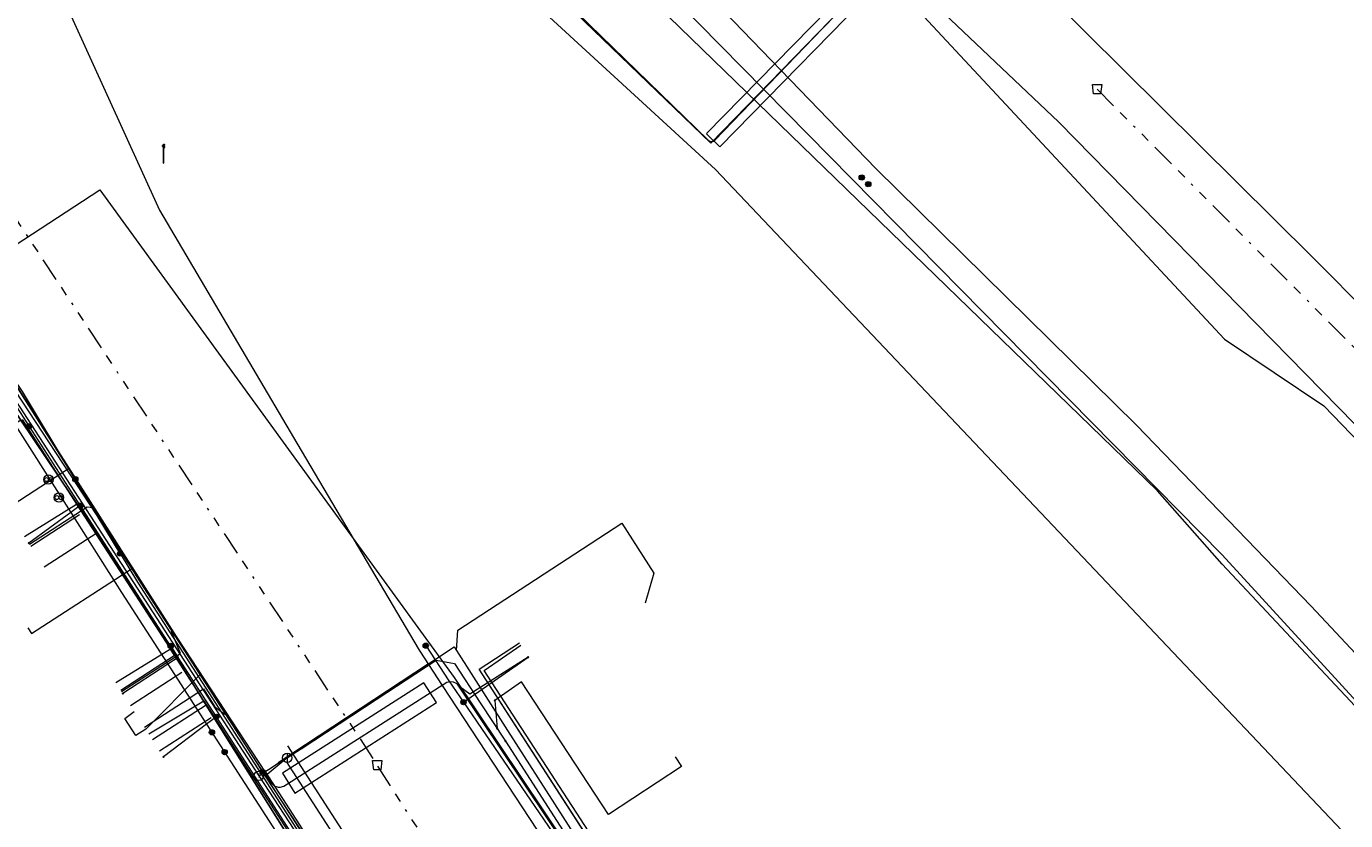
# Model space of a CAD drawing. Header units: metres. Extents: x 154975 to 155642, y 461260 to 461877.
# Tile 68 of 95: x 155255 to 155311, y 461781 to 461814. Entities that reach past the tile are written whole.
import ezdxf
from ezdxf.enums import TextEntityAlignment as Align
from ezdxf.lldxf.tags import DXFTag

# ---------------------------------------------------------------- set-up
doc = ezdxf.new("R2010")
doc.units = ezdxf.units.M
doc.linetypes.add('RI-OVERIG-SO', pattern=[17, 5, -2, 2, -2, 0, -2, 2, -2])
for name, color, linetype, lineweight, true_color in [('B-WE-KL-DATA-G', 3, 'KL-DATA-SO', 18, 0x00ff00), ('B-WE-KL-DATA_DUCT-G', 3, 'Continuous', 18, 0x00ff00), ('B-WE-KL-DATA_HULPSTUK-S', 3, 'Continuous', 18, 0x00ff00), ('B-WE-KL-DATA_KABELBED-G', 3, 'Continuous', 18, 0x00ff00), ('B-WE-KL-ET_LS-G', 1, 'KL-LS-SO', 18, 0xff0000), ('B-WE-KL-ET_LS-S', 1, 'Continuous', 18, 0xff0000), ('B-WE-KL-ET_LS_HULPSTUK-S', 1, 'Continuous', 18, 0xff0000), ('B-WE-KL-ET_LS_KABELBED-G', 1, 'Continuous', 18, 0xff0000), ('B-WE-KL-ET_LS_MANTELBUIS-G', 1, 'Continuous', 18, 0xff0000), ('B-WE-KL-ET_MS-G', 1, 'KL-MS-SO', 18, 0xff0000), ('B-WE-KL-ET_MS_HULPSTUK-S', 1, 'Continuous', 18, 0xff0000), ('B-WE-KL-ET_MS_MANTELBUIS-G', 1, 'Continuous', 18, 0xff0000), ('B-WE-KL-GAS_LD-G', 30, 'KL-GAS_LD-SO', 18, 0xff7f00), ('B-WE-KL-GAS_LD_HULPSTUK-S', 30, 'Continuous', 18, 0xff7f00), ('B-WE-KL-GAS_LD_MANTELBUIS-G', 30, 'Continuous', 18, 0xff7f00), ('B-WE-KL-WATER-G', 5, 'KL-WATER-SO', 18, 0x0000ff), ('B-WE-KL-WATER_HULPSTUK-S', 5, 'Continuous', 18, 0x0000ff), ('B-WE-KL-WATER_MANTELBUIS-G', 5, 'Continuous', 18, 0x0000ff), ('B-WE-RI-VRIJVERVAL-G', 6, 'RI-OVERIG-SO', 18, 0xff00ff), ('B-WE-RI-VRIJVERVAL_HULPSTUK-S', 6, 'Continuous', 18, 0xff00ff), ('V-WE-KL-WATER-G', 5, 'V-KL-WATER-SO', 18, 0x0000ff)]:
    doc.layers.add(name, color=color, linetype=linetype, lineweight=lineweight, true_color=true_color)
doc.styles.add('NLCS-ISO', font='NLCS-ISO.ttf')
tags = doc.linetypes.add('KL-DATA-SO', pattern='A,4,-1,[101,NLCS.SHX,S=0.5,R=0,X=0,Y=0],-1,4,-1,["D",Standard,S=1,R=0,X=-0.25,Y=-0.5],-1.5', length=12.5).pattern_tags.tags
tags[18] = DXFTag(74, 10)
tags = doc.linetypes.add('KL-GAS_LD-SO', pattern='A,4,-1,[69,NLCS.SHX,S=0.5,R=0,X=0,Y=0],-1,4,-1,["L",Standard,S=1,R=0,X=0.25,Y=-0.5],-2', length=13).pattern_tags.tags
tags[18] = DXFTag(74, 10)
tags = doc.linetypes.add('KL-LS-SO', pattern='A,4,-1,[103,NLCS.SHX,S=0.75,R=0,X=0,Y=0],-1,4,-1,["L",Standard,S=1,R=0,X=0,Y=-0.5],-2', length=13).pattern_tags.tags
tags[18] = DXFTag(74, 10)
tags = doc.linetypes.add('KL-MS-SO', pattern='A,4,-1,[103,NLCS.SHX,S=0.75,R=0,X=0,Y=0],-1,4,-1,["M",Standard,S=1,R=0,X=0,Y=-0.5],-2', length=13).pattern_tags.tags
tags[18] = DXFTag(74, 10)
doc.linetypes.add('KL-WATER-SO', pattern='A,7,-0.5,[168,NLCS.SHX,S=0.75,R=0,X=0.75,Y=0],-2', length=9.5)
doc.linetypes.add('V-KL-WATER-SO', pattern='A,3.5,[24,NLCS.SHX,S=0.5,R=0,X=0,Y=0],3.5,-0.5,[168,NLCS.SHX,S=0.75,R=0,X=0.75,Y=0],-2', length=9.5)

# ---------------------------------------------------------------- blocks, each defined once
blk = doc.blocks.new('SKL-WTB_HULP_MOF-SO')
at = {"linetype": 'ByBlock', "lineweight": 18}
h = blk.add_hatch(color=0, dxfattribs=at)
h.dxf.hatch_style = 1
h.paths.add_polyline_path([(-0.5625, 0, 1), (0.5625, 0, 1)])
at = {"color": 0, "linetype": 'ByBlock', "lineweight": 18}
blk.add_circle((0, 0), 0.5625, dxfattribs=at)
at = {"color": 0, "linetype": 'ByBlock', "lineweight": 18, "style": 'NLCS-ISO', "flags": 1}
for tag, p in [('TYPE', (1.5, 0)), ('OMSCHRIJVING', (1.5, -3)), ('LABEL', (1.5, -1.5))]:
    blk.add_attdef(tag, p, '', height=1, dxfattribs=at)
blk = doc.blocks.new('SKL-WTB_HULP_T STUK-SO')
at = {"color": 0, "linetype": 'ByBlock', "lineweight": 18}
blk.add_circle((0, 0), 1, dxfattribs=at)
at = {"color": 0, "linetype": 'ByBlock', "lineweight": -2, "style": 'NLCS-ISO'}
blk.add_text('T', height=1, dxfattribs=at).set_placement((0, 0), align=Align.MIDDLE_CENTER)
at = {"color": 0, "linetype": 'ByBlock', "lineweight": 18, "style": 'NLCS-ISO', "flags": 1}
for tag, p in [('TYPE', (1.5, 0)), ('OMSCHRIJVING', (1.5, -3)), ('LABEL', (1.5, -1.5))]:
    blk.add_attdef(tag, p, '', height=1, dxfattribs=at)
blk = doc.blocks.new('SKL-WTB_HULP_OVERLENGTE-SO')
at = {"color": 0, "linetype": 'ByBlock', "lineweight": 18}
for centre, radius in [((0, 0), 1), ((-0.42, 0), 0.417), ((0.42, 0), 0.417)]:
    blk.add_circle(centre, radius, dxfattribs=at)
at = {"color": 0, "linetype": 'ByBlock', "lineweight": 18, "style": 'NLCS-ISO', "flags": 1}
for tag, p in [('TYPE', (1.5, 0)), ('OMSCHRIJVING', (1.5, -3)), ('LABEL', (1.5, -1.5))]:
    blk.add_attdef(tag, p, '', height=1, dxfattribs=at)
blk = doc.blocks.new('SKL-WTB_HULP_AFSLUITER-SO')
at = {"color": 0, "linetype": 'ByBlock', "lineweight": 18}
blk.add_lwpolyline([(0, 0.8), (0, -0.8)], dxfattribs=at)
blk.add_circle((0, 0), 1, dxfattribs=at)
at = {"color": 0, "linetype": 'ByBlock', "lineweight": 18, "style": 'NLCS-ISO', "flags": 1}
for tag, p in [('TYPE', (1.5, 0)), ('OMSCHRIJVING', (1.5, -3)), ('LABEL', (1.5, -1.5))]:
    blk.add_attdef(tag, p, '', height=1, dxfattribs=at)
blk = doc.blocks.new('SKL-WTB_HULP_OVERIG-SO')
at = {"color": 0, "linetype": 'ByBlock', "lineweight": 18}
for points in [[(-0.14, 0.14), (0.14, -0.14)], [(0.14, 0.14), (-0.14, -0.14)]]:
    blk.add_lwpolyline(points, dxfattribs=at)
at = {"color": 0, "linetype": 'ByBlock', "lineweight": 18, "style": 'NLCS-ISO', "flags": 1}
for tag, p in [('TYPE', (1.5, 0)), ('OMSCHRIJVING', (1.5, -3)), ('LABEL', (1.5, -1.5))]:
    blk.add_attdef(tag, p, '', height=1, dxfattribs=at)
blk = doc.blocks.new('SRI-HULP_AFVOER_OPVANG-SO')
at = {"color": 0, "linetype": 'ByBlock', "lineweight": 18}
blk.add_lwpolyline([(-0.75, -1), (-1, 1), (1, 1), (0.75, -1)], close=True, dxfattribs=at)
at = {"color": 0, "linetype": 'ByBlock', "lineweight": 18, "style": 'NLCS-ISO', "flags": 1}
for tag, p in [('TYPE', (1.5, 0)), ('OMSCHRIJVING', (1.5, -3)), ('LABEL', (1.5, -1.5))]:
    blk.add_attdef(tag, p, '', height=1, dxfattribs=at)
blk = doc.blocks.new('SKL-ET_LS_MAST-SO')
for p, q in [((-0.05, 2.07), (0.05, 2.07)), ((-0.05, -2), (0.05, -2))]:
    blk.add_line(p, q)
for points in [[(-0.18, 1.76), (-0.22, 1.76), (-0.22, 1.84), (-0.18, 1.84), (-0.18, 1.79)], [(-0.18, 1.49), (-0.22, 1.49), (-0.22, 1.57), (-0.18, 1.57), (-0.18, 1.52)], [(-0.18, 1.79), (-0.05, 1.79)], [(-0.18, 1.76), (-0.05, 1.76)], [(-0.18, 1.52), (-0.05, 1.52)], [(-0.18, 1.49), (-0.05, 1.49)], [(-0.05, -2), (-0.05, 2.07)], [(0.05, -2), (0.05, 2.07)], [(0.18, 1.92), (0.05, 1.92)], [(0.18, 1.89), (0.05, 1.89)], [(0.18, 1.66), (0.05, 1.66)], [(0.18, 1.63), (0.05, 1.63)], [(0.18, 1.39), (0.05, 1.39)], [(0.18, 1.36), (0.05, 1.36)], [(0.18, 1.89), (0.22, 1.89), (0.22, 1.97), (0.18, 1.97), (0.18, 1.92)], [(0.18, 1.63), (0.22, 1.63), (0.22, 1.71), (0.18, 1.71), (0.18, 1.66)], [(0.18, 1.36), (0.22, 1.36), (0.22, 1.44), (0.18, 1.44), (0.18, 1.39)]]:
    blk.add_lwpolyline(points)

msp = doc.modelspace()

# ---------------------------------------------------------------- linework, layer by layer
at = {"layer": 'B-WE-KL-DATA-G', "ltscale": 0.2, "flags": 128}
for points in [[(155274.453, 461839.808), (155292.163, 461822.24), (155309.873, 461804.672), (155314.905, 461799.607), (155319.936, 461794.542), (155327.171, 461786.817), (155334.405, 461779.092), (155342.706, 461769.815), (155351.008, 461760.539), (155360.184, 461749.814), (155369.359, 461739.089), (155380.511, 461725.135), (155388.637, 461714.618), (155398.774, 461701.58), (155405.995, 461691.564), (155413.217, 461681.548), (155419.123, 461672.897), (155425.03, 461664.246), (155430.504, 461655.982), (155435.978, 461647.718), (155441.694, 461638.652), (155451.399, 461623.26), (155469.085, 461592.238), (155486.771, 461561.215), (155546.535, 461454.258), (155549.691, 461448.594)], [(155297.024, 461730.873), (155296.747, 461730.825), (155296.704, 461731.073), (155291.469, 461740.747), (155290.017, 461743.011), (155281.253, 461756.564), (155273.746, 461767.971), (155272.067, 461770.819), (155267.744, 461777.522), (155259.031, 461791.413), (155252.467, 461801.182), (155244.53, 461813.073), (155237.817, 461823.337), (155232.08, 461832.409), (155230.027, 461836.257), (155229.4, 461835.935), (155210.6, 461828.298), (155207.22, 461828.129), (155193.544, 461822.993), (155193.65, 461822.712)], [(155297.024, 461730.873), (155296.747, 461730.825), (155296.704, 461731.073), (155291.469, 461740.747), (155290.017, 461743.011), (155281.253, 461756.564), (155273.746, 461767.971), (155272.067, 461770.819), (155267.744, 461777.522), (155259.031, 461791.413), (155254.799, 461797.711), (155252.635, 461796.306)], [(155254.853, 461797.727), (155255.055, 461797.414), (155257.177, 461794.128)], [(155254.948, 461792.743), (155257.177, 461794.128)], [(155257.177, 461794.128), (155261.175, 461787.94)], [(155297.024, 461730.873), (155296.747, 461730.825), (155296.704, 461731.073), (155291.469, 461740.747), (155290.017, 461743.011), (155281.253, 461756.564), (155273.746, 461767.971), (155272.067, 461770.819), (155267.744, 461777.522), (155259.031, 461791.413), (155258.037, 461792.892), (155255.796, 461791.437)], [(155261.175, 461787.94), (155258.844, 461786.51)], [(155262.598, 461785.736), (155261.175, 461787.94)], [(155297.024, 461730.873), (155296.747, 461730.825), (155296.828, 461730.358), (155306.8, 461737.229), (155298.529, 461750), (155298.4, 461750.318), (155292.53, 461758.996), (155281.638, 461775.787), (155274.345, 461787.086), (155276.063, 461788.205)], [(155283.51, 461773.239), (155274.712, 461786.79), (155274.558, 461787.026), (155276.115, 461788.116)], [(155297.024, 461730.873), (155296.747, 461730.825), (155296.704, 461731.073), (155291.469, 461740.747), (155290.017, 461743.011), (155281.253, 461756.564), (155273.746, 461767.971), (155272.067, 461770.819), (155267.744, 461777.522), (155261.374, 461787.678), (155259.056, 461786.181)], [(155260.253, 461784.327), (155262.598, 461785.736)], [(155297.024, 461730.873), (155296.747, 461730.825), (155296.704, 461731.073), (155291.469, 461740.747), (155290.017, 461743.011), (155281.253, 461756.564), (155273.746, 461767.971), (155272.067, 461770.819), (155267.744, 461777.522), (155262.704, 461785.558), (155260.413, 461784.079)], [(155262.598, 461785.736), (155266.167, 461780.21), (155266.301, 461780.004)]]:
    msp.add_lwpolyline(points, dxfattribs=at)
at = {"layer": 'B-WE-KL-DATA_DUCT-G', "ltscale": 0.2, "flags": 128}
msp.add_lwpolyline([(155257.38, 461703.639), (155259.263, 461704.307), (155266.741, 461707.131), (155267.484, 461707.407), (155277.377, 461711.051), (155277.475, 461710.772), (155288.212, 461715.024), (155299.054, 461718.999), (155300.487, 461719.334), (155300.835, 461720.586), (155297.594, 461725.636), (155299.095, 461728.854), (155291.469, 461740.747), (155287.459, 461746.968), (155278.097, 461761.36), (155273.746, 461767.971), (155272.067, 461770.819), (155267.744, 461777.522), (155261.374, 461787.678), (155258.037, 461792.892), (155254.656, 461797.924), (155252.533, 461801.265), (155248.441, 461807.422)], dxfattribs=at)
msp.add_lwpolyline([(155257.38, 461703.639), (155259.263, 461704.307), (155266.741, 461707.131), (155267.484, 461707.407), (155277.377, 461711.051), (155277.475, 461710.772), (155288.212, 461715.024), (155299.054, 461718.999), (155300.487, 461719.334), (155300.835, 461720.586), (155297.594, 461725.636), (155299.095, 461728.854), (155291.469, 461740.747), (155287.459, 461746.968), (155278.097, 461761.36), (155273.746, 461767.971), (155272.067, 461770.819), (155267.744, 461777.522), (155261.374, 461787.678), (155258.037, 461792.892), (155254.656, 461797.924), (155252.533, 461801.265), (155248.441, 461807.422)], dxfattribs=at)
at = {"layer": 'B-WE-KL-DATA_KABELBED-G', "ltscale": 0.2, "flags": 128}
for points in [[(155241.175, 461842.978), (155243.305, 461839.512), (155251.007, 461826.663), (155254.761, 461819.718), (155260.711, 461806.664), (155266.751, 461796.417), (155271.786, 461787.902), (155271.814, 461787.86), (155272.773, 461786.39), (155280.213, 461775.055), (155295.858, 461750.965), (155296.481, 461750), (155298.643, 461746.653), (155298.857, 461746.322), (155305.085, 461736.681), (155306.215, 461734.984), (155306.8, 461734.106), (155309.182, 461729.893), (155323.691, 461707.212)], [(155274.453, 461839.808), (155292.163, 461822.24), (155309.873, 461804.672), (155314.905, 461799.607), (155319.936, 461794.542), (155327.171, 461786.817), (155334.405, 461779.092), (155342.706, 461769.815), (155351.008, 461760.539), (155360.184, 461749.814), (155369.359, 461739.089), (155380.511, 461725.135), (155388.637, 461714.618), (155398.774, 461701.58), (155405.995, 461691.564), (155413.217, 461681.548), (155419.123, 461672.897)], [(155263.867, 461834.977), (155264.485, 461834.361), (155271.626, 461826.899), (155306.032, 461791.967), (155339.839, 461755.063), (155350.966, 461742.463), (155351.727, 461741.697)], [(155547.793, 461429.458), (155547.294, 461430.352), (155532.474, 461456.753), (155508.198, 461500), (155506.684, 461502.692), (155504.365, 461506.585), (155500, 461513.915), (155475.307, 461555.386), (155470.677, 461563.221), (155440.313, 461615.003), (155410.884, 461661.906), (155378.694, 461706.959), (155343.859, 461750), (155320.733, 461775.882), (155306.04, 461791.565), (155303.283, 461794.687), (155269.166, 461827.78), (155264.867, 461832.132)], [(155232.95, 461831.224), (155233.518, 461830.282), (155237.734, 461823.281), (155237.753, 461823.253), (155237.887, 461823.053), (155241.906, 461817.049), (155245.342, 461811.918), (155245.414, 461811.811), (155251.292, 461802.596), (155256.924, 461793.766), (155259.096, 461790.36), (155261.07, 461787.301), (155262.721, 461784.744), (155265.829, 461779.929), (155267.256, 461777.718), (155270.486, 461772.714), (155271.815, 461770.655), (155272.226, 461770.018), (155273.531, 461767.992), (155278.041, 461760.993), (155280.999, 461756.403), (155283.232, 461753.011), (155285.238, 461749.963)], [(155298.194, 461729.699), (155298.194, 461729.804), (155298.183, 461729.996), (155298.156, 461730.187), (155298.115, 461730.376), (155298.058, 461730.56), (155297.987, 461730.739), (155297.902, 461730.912), (155297.803, 461731.078), (155297.278, 461731.886), (155296.841, 461732.558), (155288.59, 461745.251), (155287.208, 461747.421), (155285.566, 461750), (155283.515, 461753.221), (155278.413, 461761.236), (155277.562, 461762.573), (155272.652, 461770.286), (155272.652, 461770.286), (155272.05, 461771.231), (155263.136, 461785.058), (155261.506, 461787.586), (155261.185, 461788.083), (155252.462, 461801.614)], [(155258.037, 461792.892), (155254.799, 461797.711)], [(155257.33, 461794.062), (155256.924, 461793.766), (155255.132, 461792.459)], [(155258.037, 461792.892), (155255.796, 461791.437)], [(155261.374, 461787.678), (155258.037, 461792.892)], [(155261.185, 461788.083), (155261.506, 461787.586), (155261.07, 461787.301), (155259.144, 461786.045)], [(155272.067, 461788.094), (155273.055, 461786.589), (155273.676, 461785.681), (155280.714, 461775.385), (155282.552, 461772.576), (155282.935, 461771.991), (155285.724, 461767.727), (155286.051, 461767.229), (155288.42, 461763.607), (155296.41, 461751.395), (155297.348, 461750), (155298.041, 461748.97), (155299.306, 461747.088), (155302.298, 461742.64), (155306.553, 461736.312), (155307.066, 461735.549), (155307.066, 461735.548)], [(155283.38, 461773.102), (155274.345, 461787.086), (155276.063, 461788.205)], [(155261.374, 461787.678), (155259.056, 461786.181)], [(155262.704, 461785.558), (155261.374, 461787.678)], [(155273.676, 461785.681), (155276.44, 461787.605)], [(155262.704, 461785.558), (155260.413, 461784.079)], [(155266.36, 461779.73), (155262.704, 461785.558)], [(155263.136, 461785.058), (155262.721, 461784.744), (155260.88, 461783.356)]]:
    msp.add_lwpolyline(points, dxfattribs=at)
at = {"layer": 'B-WE-KL-ET_LS-G', "ltscale": 0.2, "flags": 128}
for points in [[(155235.409, 461841.37), (155235.474, 461841.307), (155237.025, 461840.002), (155238.664, 461838.809), (155240.382, 461837.734), (155242.172, 461836.783), (155244.024, 461835.959), (155245.929, 461835.267), (155247.877, 461834.71), (155253.811, 461833.877), (155255.314, 461833.863), (155256.815, 461833.926), (155258.312, 461834.068), (155259.799, 461834.288), (155261.367, 461826.652), (155262.111, 461826.805), (155262.054, 461827.085), (155262.847, 461827.259), (155265.2, 461827.885), (155278.853, 461814.683), (155284.22, 461809.507), (155291.83, 461817.338), (155290.409, 461818.733), (155288.514, 461820.866), (155286.694, 461822.953), (155285.642, 461824.142), (155281.149, 461828.488), (155281.695, 461830.742), (155277.967, 461834.349), (155275.921, 461833.788), (155270.692, 461838.374), (155272.229, 461839.461), (155273.692, 461840.647), (155275.073, 461841.927), (155276.367, 461843.295), (155277.568, 461844.746), (155278.67, 461846.272), (155279.67, 461847.868), (155280.562, 461849.527), (155281.343, 461851.24), (155278.626, 461853.611)], [(155537.947, 461498.873), (155536.057, 461503.281), (155534.627, 461506.203), (155532.019, 461510.782), (155522.719, 461526.194), (155519.047, 461532.399), (155511.975, 461528.16), (155490.392, 461564.537), (155482.543, 461577.323), (155465.112, 461606.639), (155444.962, 461634.574), (155428.989, 461659.599), (155417.86, 461676.008), (155401.963, 461698.154), (155385.677, 461719.454), (155379.386, 461726.044), (155369.049, 461736.928), (155352.967, 461754.012), (155343.797, 461763.884), (155334.425, 461773.906), (155321.502, 461787.535), (155299.07, 461810.416), (155290.375, 461818.658), (155285.569, 461824.072), (155281.038, 461828.456), (155281.585, 461830.71), (155277.939, 461834.238), (155275.895, 461833.677), (155270.863, 461838.104), (155272.573, 461839.394), (155274.193, 461840.795), (155275.715, 461842.303), (155277.132, 461843.909), (155278.438, 461845.607), (155279.627, 461847.389), (155280.694, 461849.247), (155281.633, 461851.173), (155278.778, 461853.654)], [(155229.023, 461838.281), (155229.758, 461838.765), (155242.873, 461818.84), (155246.957, 461812.831), (155252.731, 461803.98), (155258.159, 461807.521), (155273.279, 461786.734), (155280.927, 461775.321), (155291.819, 461758.53), (155295.662, 461752.287), (155296.567, 461751.155), (155297.272, 461750.027), (155310.198, 461730.469), (155325.025, 461707.76), (155326.006, 461706.115), (155331.737, 461697.091), (155337.791, 461688.192), (155341.722, 461682.232), (155352.655, 461665.057), (155353.823, 461663.545), (155359.279, 461655.016), (155370.099, 461639.269), (155378.376, 461625.864), (155385.514, 461614.858), (155394.094, 461601.714), (155399.192, 461593.635), (155412.291, 461574.206), (155421.138, 461559.576), (155421.984, 461558.216), (155431.813, 461544.148), (155438.912, 461535.339), (155448.615, 461522.615), (155448.9, 461522.531), (155451.753, 461520.209), (155455.621, 461516.902), (155463.594, 461506.267), (155471.478, 461496.941), (155474.878, 461492.079), (155482.353, 461482.574), (155490.259, 461472.64), (155492.956, 461469.433), (155494.883, 461469.735), (155503.931, 461456.968), (155521.037, 461434.853), (155520.714, 461434.606), (155522.913, 461430.894), (155522.77, 461430.024), (155523.09, 461429.501)], [(155271.391, 461836.653), (155272.967, 461835.119), (155289.036, 461819.52), (155306.134, 461801.161), (155310.371, 461798.319), (155324.376, 461783.809), (155340.991, 461765.036), (155345.199, 461760.687), (155357.304, 461745.981), (155366.577, 461735.304), (155373.335, 461726.674), (155388.786, 461706.774), (155403.889, 461686.718), (155418.7, 461666.47), (155426.53, 461654.05)], [(155271.391, 461836.653), (155272.967, 461835.119), (155289.036, 461819.52), (155306.134, 461801.161), (155310.371, 461798.319), (155324.376, 461783.809), (155340.991, 461765.036), (155345.199, 461760.687), (155357.304, 461745.981), (155366.577, 461735.304), (155373.335, 461726.674), (155388.786, 461706.774), (155403.889, 461686.718), (155418.7, 461666.47), (155426.53, 461654.05)], [(155271.391, 461836.653), (155272.967, 461835.119), (155289.036, 461819.52), (155306.134, 461801.161), (155310.371, 461798.319), (155324.376, 461783.809), (155340.991, 461765.036), (155345.199, 461760.687), (155357.304, 461745.981), (155366.577, 461735.304), (155373.335, 461726.674), (155388.786, 461706.774), (155403.889, 461686.718), (155418.7, 461666.47), (155426.53, 461654.05)], [(155271.391, 461836.653), (155272.967, 461835.119), (155289.036, 461819.52), (155306.134, 461801.161), (155310.371, 461798.319), (155324.376, 461783.809), (155340.991, 461765.036), (155345.199, 461760.687), (155357.304, 461745.981), (155366.577, 461735.304), (155373.335, 461726.674), (155388.786, 461706.774), (155403.889, 461686.718), (155418.7, 461666.47), (155426.53, 461654.05)], [(155540.102, 461443.223), (155538.12, 461446.457), (155532.929, 461456.087), (155526.1, 461468.367), (155522.59, 461475.089), (155514.161, 461490.328), (155508.71, 461500.4), (155501.884, 461512.103), (155489.767, 461533.971), (155477.607, 461555.813), (155465.314, 461577.582), (155452.772, 461599.226), (155440.105, 461620.575), (155426.54, 461641.669), (155419.007, 461652.792), (155412.712, 461662.382), (155403.129, 461676.61), (155398.738, 461683.005), (155392.258, 461691.974), (155383.782, 461702.945), (155377.984, 461710.028), (155368.292, 461722.653), (155358.338, 461735.001), (155352.647, 461742.041), (155347.96, 461747.234), (155336.361, 461760.913), (155330.857, 461766.984), (155324.132, 461774.5), (155319.604, 461779.396), (155316.982, 461782.137), (155309.832, 461789.773), (155302.384, 461797.488), (155291.264, 461808.437), (155284.787, 461815.143), (155272.755, 461826.127), (155266.791, 461831.915)], [(155252.508, 461802.401), (155254.783, 461798.873), (155259.912, 461790.756), (155265.113, 461782.699)], [(155254.184, 461793.921), (155256.827, 461795.637)], [(155255.164, 461792.411), (155257.621, 461794.006), (155257.869, 461793.987)], [(155259.09, 461786.129), (155261.611, 461787.757), (155261.22, 461788.694), (155261.237, 461788.705)], [(155276.439, 461787.606), (155273.944, 461786.016), (155273.514, 461786.335), (155273.497, 461786.324)], [(155260.066, 461784.617), (155262.587, 461786.244), (155263.075, 461785.488), (155263.497, 461785.166), (155263.514, 461785.177)], [(155265.113, 461782.699), (155265.183, 461782.683), (155265.481, 461782.223), (155265.607, 461782.112), (155265.766, 461782.057), (155265.85, 461782.054), (155266.011, 461782.095), (155272.968, 461786.53), (155273.102, 461786.564), (155273.238, 461786.549), (155273.36, 461786.487), (155273.411, 461786.442), (155273.497, 461786.324), (155280.885, 461775.293), (155291.777, 461758.503), (155293.83, 461755.167)], [(155265.113, 461782.699), (155272.572, 461771.144), (155274.23, 461768.328), (155281.841, 461756.944), (155286.23, 461750), (155294.148, 461737.679)], [(155293.722, 461741.155), (155290.46, 461746.192), (155273.496, 461771.74), (155266.128, 461783.154)]]:
    msp.add_lwpolyline(points, dxfattribs=at)
at = {"layer": 'B-WE-KL-ET_LS_KABELBED-G', "ltscale": 0.2, "flags": 128}
for points in [[(155271.391, 461836.653), (155272.967, 461835.119), (155289.036, 461819.52), (155306.134, 461801.161), (155310.371, 461798.319), (155324.376, 461783.809), (155340.991, 461765.036), (155345.199, 461760.687), (155357.304, 461745.981), (155366.577, 461735.304), (155373.335, 461726.674), (155388.786, 461706.774), (155403.889, 461686.718), (155418.7, 461666.47), (155426.53, 461654.05)], [(155419.007, 461652.792), (155412.712, 461662.382), (155403.129, 461676.61), (155398.738, 461683.005), (155392.258, 461691.974), (155383.782, 461702.945), (155377.984, 461710.028), (155368.292, 461722.653), (155358.338, 461735.001), (155352.647, 461742.041), (155347.96, 461747.234), (155336.361, 461760.913), (155330.857, 461766.984), (155324.132, 461774.5), (155319.604, 461779.396), (155316.982, 461782.137), (155309.832, 461789.773), (155302.384, 461797.488), (155291.264, 461808.437), (155284.787, 461815.143), (155272.755, 461826.127), (155266.791, 461831.915)], [(155265.312, 461827.916), (155284.119, 461809.636), (155284.185, 461809.593), (155284.262, 461809.579), (155284.339, 461809.596), (155284.403, 461809.641), (155291.679, 461817.209)]]:
    msp.add_lwpolyline(points, dxfattribs=at)
at = {"layer": 'B-WE-KL-ET_LS_MANTELBUIS-G', "ltscale": 0.2, "flags": 128}
for points in [[(155343.114, 461764.615), (155334.425, 461773.906), (155321.502, 461787.535), (155299.07, 461810.416), (155290.375, 461818.658), (155285.569, 461824.072), (155281.115, 461828.382)], [(155284.037, 461809.917), (155284.609, 461809.358), (155292.017, 461816.932), (155291.445, 461817.491), (155284.044, 461809.924)], [(155291.649, 461817.141), (155284.293, 461809.582)], [(155266.489, 461781.806), (155272.529, 461785.66), (155271.991, 461786.504), (155265.951, 461782.65), (155266.489, 461781.806)]]:
    msp.add_lwpolyline(points, dxfattribs=at)
at = {"layer": 'B-WE-KL-ET_MS-G', "ltscale": 0.2, "flags": 128}
for points in [[(155249.172, 461840.739), (155284.424, 461808.388), (155311.652, 461779.673), (155338.381, 461750), (155343.091, 461744.652), (155345.65, 461741.7), (155348.193, 461738.735), (155352.179, 461734.021), (155356.944, 461728.275), (155360.737, 461723.612), (155363.795, 461719.79), (155365.6, 461717.608), (155368.099, 461714.529), (155371.502, 461710.244), (155374.851, 461705.915), (155376.504, 461703.735), (155378.265, 461701.524)], [(155257.12, 461795.19), (155254.867, 461798.928), (155245.916, 461812.14), (155241.917, 461818.202), (155238.232, 461823.616), (155234.293, 461829.845), (155233.163, 461831.714)], [(155259.031, 461792.018), (155257.12, 461795.19)], [(155259.031, 461792.018), (155259.769, 461790.794), (155272.485, 461771.088), (155274.062, 461768.22), (155281.757, 461756.889), (155286.109, 461750), (155298.773, 461730.299), (155305.796, 461718.812), (155307.992, 461716.225), (155315.935, 461703.411), (155322.378, 461694.033), (155328.646, 461685.224), (155339.94, 461667.764), (155350.05, 461651.11), (155350.09, 461650.828), (155350.087, 461650.686), (155350.035, 461650.406), (155349.966, 461650.224), (155349.871, 461650.055), (155349.752, 461649.901), (155349.612, 461649.766), (155349.453, 461649.652), (155346.854, 461647.934)], [(155266.172, 461783.822), (155273.86, 461771.908), (155283.091, 461757.773), (155288.109, 461750), (155293.722, 461741.155), (155317.609, 461704.505), (155347.881, 461658.297), (155347.434, 461655.514), (155350.116, 461651.096), (155350.14, 461650.83), (155350.137, 461650.682), (155350.083, 461650.391), (155350.011, 461650.203), (155349.913, 461650.027), (155349.789, 461649.868), (155349.644, 461649.727), (155347.286, 461648.159)]]:
    msp.add_lwpolyline(points, dxfattribs=at)
at = {"layer": 'B-WE-KL-ET_MS_MANTELBUIS-G', "ltscale": 0.2, "flags": 128}
msp.add_lwpolyline([(155266.489, 461781.806), (155272.529, 461785.66), (155271.991, 461786.504), (155265.951, 461782.65), (155266.489, 461781.806)], dxfattribs=at)
at = {"layer": 'B-WE-KL-GAS_LD-G', "ltscale": 0.2, "flags": 128}
for points in [[(155247.537, 461809.376), (155264.95, 461782.546)], [(155255.218, 461792.327), (155257.302, 461793.68)], [(155273.38, 461787.88), (155273.44, 461788.75), (155280.424, 461793.317), (155281.8, 461791.183), (155281.432, 461789.909)], [(155265.36, 461782.817), (155273.274, 461788.046), (155275.552, 461784.48)], [(155259.469, 461785.541), (155261.659, 461786.955)], [(155260.717, 461783.609), (155262.908, 461785.023)], [(155275.552, 461784.48), (155292.758, 461757.644), (155293.419, 461755.725), (155294.155, 461754.956), (155295.027, 461753.985), (155306.812, 461736.63), (155306.736, 461734.873), (155324.208, 461707.509), (155325.954, 461706.975), (155337.707, 461689.873), (155338.547, 461689.076), (155338.852, 461688.624), (155339.401, 461687.726), (155339.651, 461687.114), (155362.891, 461651.227), (155380.913, 461623.264), (155391.312, 461607.521), (155413.081, 461573.824)], [(155264.95, 461782.546), (155265.36, 461782.817)], [(155264.95, 461782.546), (155276.119, 461765.417), (155299.054, 461729.604)]]:
    msp.add_lwpolyline(points, dxfattribs=at)
at = {"layer": 'B-WE-KL-GAS_LD_MANTELBUIS-G', "ltscale": 0.2, "flags": 128}
msp.add_lwpolyline([(155272.177, 461787.32), (155265.776, 461783.092)], dxfattribs=at)
at = {"layer": 'B-WE-KL-WATER-G', "ltscale": 0.2, "flags": 128}
for points in [[(155247.901, 461809.675), (155265.216, 461782.526)], [(155255.088, 461788.854), (155255.252, 461788.602), (155259.559, 461791.396)], [(155266.158, 461783.308), (155272.514, 461787.474), (155273.294, 461787.332), (155274.384, 461785.653), (155275.464, 461784.021)], [(155260.123, 461784.529), (155262.45, 461786.862)], [(155282.704, 461783.356), (155282.979, 461782.937), (155279.858, 461780.89), (155276.15, 461786.543), (155275.014, 461785.749)], [(155275.014, 461785.749), (155275.107, 461784.56)], [(155260.123, 461784.529), (155259.703, 461784.258), (155259.232, 461784.989), (155259.632, 461785.289)], [(155275.464, 461784.021), (155292.253, 461757.916), (155293.285, 461755.683), (155294.028, 461754.751), (155294.811, 461753.779), (155306.151, 461736.871), (155306.242, 461734.856), (155323.816, 461707.093), (155325.865, 461706.666), (155334.6, 461693.86)], [(155266.158, 461783.308), (155265.216, 461782.526)], [(155265.216, 461782.526), (155276.441, 461765.47), (155299.394, 461730.03)]]:
    msp.add_lwpolyline(points, dxfattribs=at)
at = {"layer": 'B-WE-KL-WATER_MANTELBUIS-G', "ltscale": 0.2, "flags": 128}
msp.add_lwpolyline([(155266.75, 461783.696), (155272.112, 461787.21)], dxfattribs=at)
at = {"layer": 'B-WE-RI-VRIJVERVAL-G', "ltscale": 0.2, "flags": 128}
for points in [[(155232.55, 461839.56), (155270, 461783)], [(155300.7, 461811.82), (155317.1, 461795.33)], [(155306.34, 461726.06), (155270, 461783)]]:
    msp.add_lwpolyline(points, dxfattribs=at)
at = {"layer": 'V-WE-KL-WATER-G', "ltscale": 0.2, "flags": 128}
for points in [[(155265.228, 461782.698), (155251.097, 461804.213)], [(155265.228, 461782.698), (155296.951, 461733.56)]]:
    msp.add_lwpolyline(points, dxfattribs=at)

# ---------------------------------------------------------------- block references
at = {"layer": 'B-WE-KL-DATA_HULPSTUK-S', "xscale": 0.2, "yscale": 0.2, "zscale": 0.2}
for name, p in [('SKL-WTB_HULP_MOF-SO', (155290.661, 461808.051)), ('SKL-WTB_HULP_MOF-SO', (155290.941, 461807.765)), ('SKL-WTB_HULP_MOF-SO', (155255.151, 461797.443)), ('SKL-WTB_HULP_OVERLENGTE-SO', (155255.975, 461795.17)), ('SKL-WTB_HULP_OVERLENGTE-SO', (155256.42, 461794.403)), ('SKL-WTB_HULP_MOF-SO', (155257.33, 461794.062)), ('SKL-WTB_HULP_OVERIG-SO', (155257.33, 461794.062)), ('SKL-WTB_HULP_OVERIG-SO', (155255.132, 461792.459)), ('SKL-WTB_HULP_MOF-SO', (155261.185, 461788.083)), ('SKL-WTB_HULP_OVERIG-SO', (155261.185, 461788.083)), ('SKL-WTB_HULP_MOF-SO', (155272.067, 461788.094)), ('SKL-WTB_HULP_OVERIG-SO', (155272.067, 461788.094)), ('SKL-WTB_HULP_OVERIG-SO', (155276.44, 461787.605)), ('SKL-WTB_HULP_OVERIG-SO', (155259.144, 461786.045)), ('SKL-WTB_HULP_MOF-SO', (155273.676, 461785.681)), ('SKL-WTB_HULP_OVERIG-SO', (155273.676, 461785.681)), ('SKL-WTB_HULP_MOF-SO', (155263.136, 461785.058)), ('SKL-WTB_HULP_OVERIG-SO', (155263.136, 461785.058)), ('SKL-WTB_HULP_MOF-SO', (155262.948, 461784.391)), ('SKL-WTB_HULP_OVERIG-SO', (155260.88, 461783.356)), ('SKL-WTB_HULP_MOF-SO', (155263.489, 461783.552))]:
    msp.add_blockref(name, p, dxfattribs=at)
at = {"layer": 'B-WE-KL-ET_LS-S', "xscale": 0.2, "yscale": 0.2, "zscale": 0.2}
msp.add_blockref('SKL-ET_LS_MAST-SO', (155260.889, 461809.064), dxfattribs=at)
at = {"layer": 'B-WE-KL-ET_LS_HULPSTUK-S', "xscale": 0.2, "yscale": 0.2, "zscale": 0.2}
msp.add_blockref('SKL-WTB_HULP_MOF-SO', (155265.113, 461782.699), dxfattribs=at)
at = {"layer": 'B-WE-KL-ET_MS_HULPSTUK-S', "xscale": 0.2, "yscale": 0.2, "zscale": 0.2}
for p in [(155257.12, 461795.19), (155259.031, 461792.018)]:
    msp.add_blockref('SKL-WTB_HULP_MOF-SO', p, dxfattribs=at)
at = {"layer": 'B-WE-KL-GAS_LD_HULPSTUK-S', "xscale": 0.2, "yscale": 0.2, "zscale": 0.2}
msp.add_blockref('SKL-WTB_HULP_T STUK-SO', (155264.95, 461782.546), dxfattribs=at)
at = {"layer": 'B-WE-KL-WATER_HULPSTUK-S', "xscale": 0.2, "yscale": 0.2, "zscale": 0.2}
for name, p in [('SKL-WTB_HULP_OVERIG-SO', (155259.559, 461791.396)), ('SKL-WTB_HULP_OVERIG-SO', (155262.45, 461786.862)), ('SKL-WTB_HULP_OVERIG-SO', (155275.014, 461785.749)), ('SKL-WTB_HULP_OVERIG-SO', (155275.107, 461784.56)), ('SKL-WTB_HULP_OVERIG-SO', (155275.464, 461784.021)), ('SKL-WTB_HULP_AFSLUITER-SO', (155266.158, 461783.308))]:
    msp.add_blockref(name, p, dxfattribs=at)
at = {"layer": 'B-WE-RI-VRIJVERVAL_HULPSTUK-S', "xscale": 0.2, "yscale": 0.2, "zscale": 0.2}
for p in [(155300.7, 461811.82), (155270, 461783)]:
    msp.add_blockref('SRI-HULP_AFVOER_OPVANG-SO', p, dxfattribs=at)

doc.saveas('drawing.dxf')
